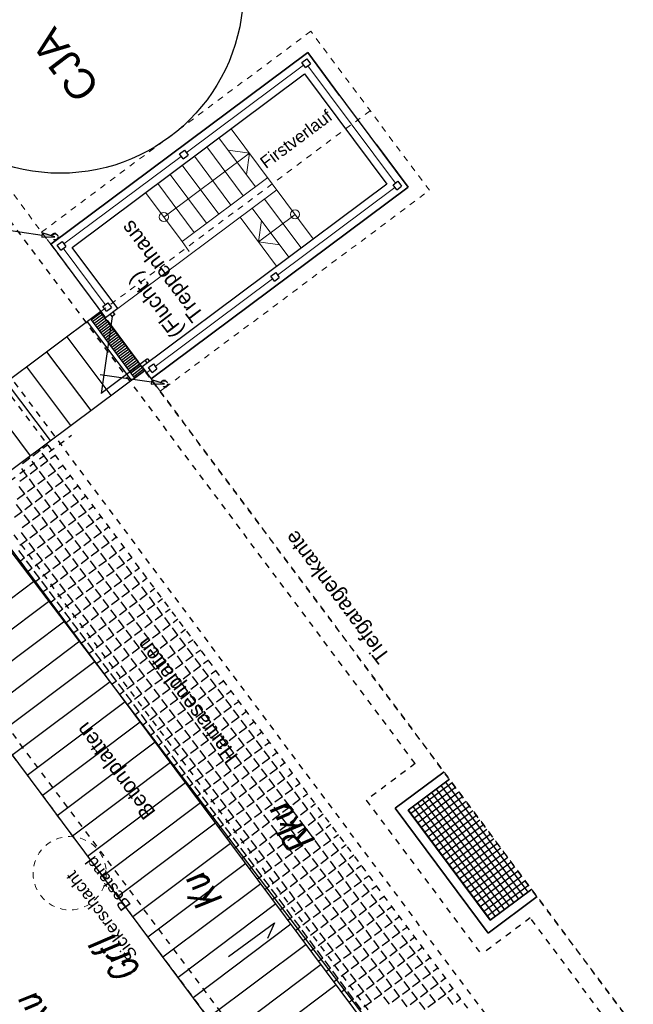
# Model space of a CAD drawing. Header units: metres. Extents: x 2 to 485, y 6 to 594.
# Tile 97 of 176: x 274 to 285, y 341 to 357. Entities that reach past the tile are written whole.
import ezdxf
from ezdxf.enums import TextEntityAlignment as Align

# ---------------------------------------------------------------- set-up
doc = ezdxf.new("R2010")
doc.units = ezdxf.units.M
doc.header["$LTSCALE"] = 0.0125
for name, pattern in [('237-14_Züricher Str._GL_3_RW_2014-11-28_bea$0$STRICHLINIE2', [9.525, 6.35, -3.175]), ('237-14_Züricher Str._GL_3_RW_2014-11-28_bea$0$STRICHPUNKT2', [12.7, 6.35, -3.175, 0, -3.175]), ('260241_A_bea$0$PUNKTIERT', [0.2, 0, -0.2]), ('GESTRICHELT', [0.4, 0.2, -0.2]), ('GEWOFAG_Hof 2_141023_Grundriss_bea$0$AUSGEZOGEN', [0]), ('GEWOFAG_Hof 2_141023_Grundriss_bea$0$VERDECKT2_S2', [0.15, 0.1, -0.05])]:
    doc.linetypes.add(name, pattern=pattern)
for name, color, linetype in [('237-14_Züricher Str._GL_3_RW_2014-11-28_bea$0$__Steiger', 251, 'Continuous'), ('237-14_Züricher Str._GL_3_RW_2014-11-28_bea$0$_GRU_Drainage', 54, '237-14_Züricher Str._GL_3_RW_2014-11-28_bea$0$STRICHPUNKT2'), ('237-14_Züricher Str._GL_3_RW_2014-11-28_bea$0$_GRU_Regenwasser', 150, '237-14_Züricher Str._GL_3_RW_2014-11-28_bea$0$STRICHLINIE2'), ('260241_A_bea$0$B07_FLSTGR', 9, 'Continuous'), ('260241_A_bea$0$B25_EINFASS_GEPKT', 7, '260241_A_bea$0$PUNKTIERT'), ('260241_A_bea$0$B28_VEINFASS_TXT', 5, 'Continuous'), ('f_baum', 3, 'Continuous'), ('f_entwässerung', 170, 'Continuous'), ('f_feuerwehr', 10, 'Continuous'), ('f_schraff', 251, 'Continuous'), ('f_text_100', 7, 'Continuous'), ('f_weg', 2, 'Continuous')]:
    doc.layers.add(name, color=color, linetype=linetype)
doc.layers.add('GEWOFAG_Hof 2_141023_Grundriss_bea$0$STANDARD', color=7, linetype='GEWOFAG_Hof 2_141023_Grundriss_bea$0$AUSGEZOGEN', lineweight=13)
doc.styles.add('237-14_Züricher Str._GL_3_RW_2014-11-28_bea$0$STANDARD', font='isocp.shx')
doc.styles.add('260241_A_bea$0$ROMANS', font='ROMANS')
doc.styles.add('GEWOFAG_Hof 2_141023_Grundriss_bea$0$ARIAL', font='arial.ttf')

# ---------------------------------------------------------------- blocks, each defined once
blk = doc.blocks.new('237-14_Züricher Str._GL_3_RW_2014-11-28_bea$0$2ENDPNO1')
for p, q in [((15, 15), (11.5, 12.5)), ((12.5, 11.5), (15, 15)), ((11.5, 12.5), (12.5, 11.5))]:
    blk.add_line(p, q)
at = {"color": 0}
blk.add_line((0, 0), (12, 12), dxfattribs=at)
blk.add_solid([(11.5, 12.5), (12.5, 11.5), (15, 15)], dxfattribs=at)
at = {"style": '237-14_Züricher Str._GL_3_RW_2014-11-28_bea$0$STANDARD', "width": 0.496216, "flags": 9}
blk.add_attdef('BEZEICHNUNG', text='', height=0.1, rotation=45, dxfattribs=at).set_placement((11.5, 11), (12.21, 11.71), align=Align.FIT)
blk = doc.blocks.new('237-14_Züricher Str._GL_3_RW_2014-11-28_bea$0$AW Steiger')
for radius in [0.6, 0.5]:
    blk.add_circle((0, 0), radius)

msp = doc.modelspace()

# ---------------------------------------------------------------- linework, layer by layer
at = {"layer": '237-14_Züricher Str._GL_3_RW_2014-11-28_bea$0$_GRU_Drainage'}
for p, q in [((280.931, 344.773), (269.735, 359.779)), ((280.931, 344.773), (280.129, 344.175)), ((280.129, 344.175), (282.013, 341.65)), ((282.814, 342.248), (282.013, 341.65)), ((285.527, 338.614), (282.814, 342.248))]:
    msp.add_line(p, q, dxfattribs=at)
at = {"layer": '237-14_Züricher Str._GL_3_RW_2014-11-28_bea$0$_GRU_Regenwasser', "ltscale": 0.05}
msp.add_line((273.655, 348.924), (275.298, 350.15), dxfattribs=at)
at = {"layer": '260241_A_bea$0$B07_FLSTGR', "color": 30, "linetype": 'Continuous'}
msp.add_line((322.482, 284.91), (252.442, 377), dxfattribs=at)
at = {"layer": '260241_A_bea$0$B25_EINFASS_GEPKT', "color": 7, "linetype": '260241_A_bea$0$PUNKTIERT', "ltscale": 0.5}
for p, q in [((284.35, 337.63), (273.771, 351.82)), ((283.148, 336.733), (272.569, 350.923)), ((274.212, 345.424), (278.686, 339.442))]:
    msp.add_line(p, q, dxfattribs=at)
at = {"layer": 'f_baum', "ltscale": 0.5}
msp.add_circle((275.116, 357.439), 3, dxfattribs=at)
at = {"layer": 'f_entwässerung', "color": 170}
for p, q in [((275.781, 352.161), (275.621, 352.041)), ((276.5, 351.212), (275.781, 352.161)), ((275.621, 352.041), (276.332, 351.087)), ((276.332, 351.087), (276.5, 351.212))]:
    msp.add_line(p, q, dxfattribs=at)
at = {"layer": 'f_entwässerung', "color": 170, "linetype": 'Continuous'}
for p, q in [((275.785, 352.156), (275.624, 352.036)), ((275.807, 352.126), (275.647, 352.006)), ((275.83, 352.096), (275.669, 351.976)), ((275.853, 352.066), (275.692, 351.946)), ((275.875, 352.036), (275.714, 351.916)), ((275.898, 352.007), (275.737, 351.886)), ((275.921, 351.977), (275.759, 351.856)), ((275.943, 351.947), (275.781, 351.826)), ((275.966, 351.917), (275.804, 351.796)), ((275.989, 351.887), (275.826, 351.765)), ((276.011, 351.857), (275.849, 351.735)), ((276.034, 351.827), (275.871, 351.705)), ((276.057, 351.797), (275.894, 351.675)), ((276.079, 351.768), (275.916, 351.645)), ((276.102, 351.738), (275.938, 351.615)), ((276.125, 351.708), (275.961, 351.585)), ((276.147, 351.678), (275.983, 351.555)), ((276.17, 351.648), (276.006, 351.525)), ((276.193, 351.618), (276.028, 351.495)), ((276.215, 351.588), (276.051, 351.465)), ((276.238, 351.558), (276.073, 351.435)), ((276.26, 351.529), (276.095, 351.405)), ((276.283, 351.499), (276.118, 351.375)), ((276.306, 351.469), (276.14, 351.345)), ((276.328, 351.439), (276.163, 351.315)), ((276.351, 351.409), (276.185, 351.285)), ((276.374, 351.379), (276.208, 351.255)), ((276.396, 351.349), (276.23, 351.224)), ((276.419, 351.319), (276.252, 351.194)), ((276.442, 351.29), (276.275, 351.164)), ((276.464, 351.26), (276.297, 351.134)), ((276.487, 351.23), (276.32, 351.104))]:
    msp.add_line(p, q, dxfattribs=at)
at = {"layer": 'f_feuerwehr', "linetype": 'GESTRICHELT'}
for p, q in [((315.896, 289.209), (266.222, 355.785)), ((310.307, 305.897), (276.429, 351.301)), ((309.421, 303.739), (274.109, 351.067))]:
    msp.add_line(p, q, dxfattribs=at)
at = {"layer": 'f_schraff', "linetype": 'Continuous'}
for p, q in [((276.282, 351.049), (275.561, 352.009)), ((275.951, 350.802), (275.23, 351.762)), ((275.62, 350.555), (274.899, 351.515)), ((275.289, 350.309), (274.568, 351.268)), ((274.958, 350.062), (274.238, 351.021)), ((274.628, 349.815), (273.907, 350.774)), ((274.911, 349.992), (274.833, 349.934)), ((274.787, 349.899), (274.665, 349.808)), ((274.787, 349.899), (274.771, 349.922)), ((274.913, 349.732), (274.822, 349.854)), ((275.036, 349.824), (274.958, 349.766)), ((274.619, 349.774), (274.497, 349.683)), ((274.619, 349.774), (274.603, 349.796)), ((274.745, 349.606), (274.654, 349.728)), ((274.913, 349.732), (274.791, 349.64)), ((275.038, 349.564), (274.947, 349.686)), ((274.577, 349.481), (274.486, 349.603)), ((274.745, 349.606), (274.623, 349.515)), ((274.87, 349.438), (274.779, 349.56)), ((275.038, 349.564), (274.916, 349.472)), ((275.163, 349.396), (275.072, 349.518)), ((275.162, 349.656), (275.084, 349.598)), ((274.577, 349.481), (274.455, 349.39)), ((274.702, 349.313), (274.611, 349.435)), ((274.87, 349.438), (274.748, 349.347)), ((274.995, 349.27), (274.904, 349.392)), ((275.163, 349.396), (275.041, 349.304)), ((275.289, 349.228), (275.197, 349.35)), ((275.287, 349.488), (275.209, 349.43)), ((274.534, 349.188), (274.412, 349.096)), ((274.534, 349.188), (274.443, 349.31)), ((274.702, 349.313), (274.58, 349.222)), ((274.827, 349.145), (274.736, 349.267)), ((274.995, 349.27), (274.873, 349.179)), ((275.121, 349.102), (275.03, 349.225)), ((275.289, 349.228), (275.166, 349.137)), ((275.414, 349.06), (275.323, 349.182)), ((275.412, 349.32), (275.334, 349.262)), ((274.491, 348.894), (274.4, 349.017)), ((274.659, 349.02), (274.537, 348.929)), ((274.659, 349.02), (274.568, 349.142)), ((274.827, 349.145), (274.705, 349.054)), ((274.953, 348.977), (274.862, 349.099)), ((275.121, 349.102), (274.998, 349.011)), ((275.246, 348.934), (275.155, 349.057)), ((275.414, 349.06), (275.292, 348.969)), ((275.538, 349.152), (275.46, 349.094)), ((274.491, 348.894), (274.369, 348.803)), ((274.785, 348.852), (274.694, 348.974)), ((274.953, 348.977), (274.831, 348.886)), ((275.078, 348.809), (274.987, 348.931)), ((275.246, 348.934), (275.124, 348.843)), ((275.371, 348.766), (275.28, 348.889)), ((275.539, 348.892), (275.417, 348.801)), ((275.539, 348.892), (275.448, 349.014)), ((275.663, 348.984), (275.585, 348.926)), ((274.617, 348.726), (274.495, 348.635)), ((274.617, 348.726), (274.526, 348.849)), ((274.785, 348.852), (274.663, 348.761)), ((274.91, 348.684), (274.819, 348.806)), ((275.078, 348.809), (274.956, 348.718)), ((275.203, 348.641), (275.112, 348.763)), ((275.371, 348.766), (275.249, 348.675)), ((275.497, 348.598), (275.405, 348.721)), ((275.665, 348.724), (275.542, 348.633)), ((275.665, 348.724), (275.573, 348.846)), ((275.788, 348.816), (275.71, 348.758)), ((274.574, 348.433), (274.483, 348.555)), ((274.742, 348.558), (274.62, 348.467)), ((274.742, 348.558), (274.651, 348.681)), ((274.91, 348.684), (274.788, 348.593)), ((275.035, 348.516), (274.944, 348.638)), ((275.203, 348.641), (275.081, 348.55)), ((275.329, 348.473), (275.237, 348.595)), ((275.497, 348.598), (275.374, 348.507)), ((275.622, 348.431), (275.531, 348.553)), ((275.79, 348.556), (275.668, 348.465)), ((275.79, 348.556), (275.699, 348.678)), ((275.913, 348.648), (275.836, 348.59)), ((274.574, 348.433), (274.452, 348.342)), ((274.699, 348.265), (274.608, 348.387)), ((274.867, 348.391), (274.745, 348.299)), ((274.867, 348.391), (274.776, 348.513)), ((275.035, 348.516), (274.913, 348.425)), ((275.161, 348.348), (275.07, 348.47)), ((275.329, 348.473), (275.206, 348.382)), ((275.454, 348.305), (275.363, 348.427)), ((275.622, 348.431), (275.5, 348.339)), ((275.747, 348.263), (275.656, 348.385)), ((275.915, 348.388), (275.793, 348.297)), ((275.915, 348.388), (275.824, 348.51)), ((276.039, 348.48), (275.961, 348.422)), ((274.532, 348.14), (274.44, 348.262)), ((274.699, 348.265), (274.577, 348.174)), ((274.825, 348.097), (274.734, 348.219)), ((274.993, 348.223), (274.871, 348.131)), ((274.993, 348.223), (274.902, 348.345)), ((275.161, 348.348), (275.039, 348.257)), ((275.286, 348.18), (275.195, 348.302)), ((275.454, 348.305), (275.332, 348.214)), ((275.579, 348.137), (275.488, 348.259)), ((275.747, 348.263), (275.625, 348.171)), ((275.873, 348.095), (275.781, 348.217)), ((276.04, 348.22), (275.918, 348.129)), ((276.04, 348.22), (275.949, 348.342)), ((276.164, 348.312), (276.086, 348.254)), ((274.532, 348.14), (274.464, 348.089)), ((274.657, 347.972), (274.566, 348.094)), ((274.825, 348.097), (274.703, 348.006)), ((274.95, 347.929), (274.859, 348.051)), ((275.118, 348.055), (274.996, 347.963)), ((275.118, 348.055), (275.027, 348.177)), ((275.286, 348.18), (275.164, 348.089)), ((275.411, 348.012), (275.32, 348.134)), ((275.579, 348.137), (275.457, 348.046)), ((275.705, 347.969), (275.613, 348.091)), ((275.873, 348.095), (275.75, 348.004)), ((275.998, 347.927), (275.907, 348.049)), ((276.166, 348.052), (276.044, 347.961)), ((276.166, 348.052), (276.075, 348.174)), ((276.289, 348.144), (276.212, 348.086)), ((274.657, 347.972), (274.589, 347.921)), ((274.782, 347.804), (274.691, 347.926)), ((274.95, 347.929), (274.828, 347.838)), ((275.243, 347.887), (275.121, 347.796)), ((275.243, 347.887), (275.152, 348.009)), ((275.411, 348.012), (275.289, 347.921)), ((275.537, 347.844), (275.445, 347.966)), ((275.705, 347.969), (275.582, 347.878)), ((275.83, 347.801), (275.739, 347.924)), ((275.998, 347.927), (275.876, 347.836)), ((276.291, 347.884), (276.2, 348.006)), ((276.415, 347.976), (276.337, 347.918)), ((274.699, 347.768), (270.568, 344.666)), ((274.782, 347.804), (274.714, 347.753)), ((274.907, 347.636), (274.816, 347.758)), ((275.075, 347.761), (274.953, 347.67)), ((275.075, 347.761), (274.984, 347.883)), ((275.369, 347.719), (275.278, 347.841)), ((275.537, 347.844), (275.414, 347.753)), ((275.662, 347.676), (275.571, 347.798)), ((275.83, 347.801), (275.708, 347.71)), ((275.955, 347.633), (275.864, 347.756)), ((276.123, 347.759), (276.001, 347.668)), ((276.123, 347.759), (276.032, 347.881)), ((276.291, 347.884), (276.169, 347.793)), ((276.416, 347.716), (276.325, 347.838)), ((276.54, 347.808), (276.462, 347.75)), ((274.907, 347.636), (274.839, 347.585)), ((275.033, 347.468), (274.942, 347.59)), ((275.201, 347.593), (275.079, 347.502)), ((275.201, 347.593), (275.11, 347.716)), ((275.369, 347.719), (275.247, 347.628)), ((275.494, 347.551), (275.403, 347.673)), ((275.662, 347.676), (275.54, 347.585)), ((275.787, 347.508), (275.696, 347.63)), ((275.955, 347.633), (275.833, 347.542)), ((276.081, 347.465), (275.989, 347.588)), ((276.248, 347.591), (276.126, 347.5)), ((276.248, 347.591), (276.157, 347.713)), ((276.416, 347.716), (276.294, 347.625)), ((276.542, 347.548), (276.451, 347.67)), ((276.665, 347.64), (276.588, 347.582)), ((274.945, 347.438), (270.814, 344.335)), ((275.033, 347.468), (274.965, 347.417)), ((275.158, 347.3), (275.067, 347.422)), ((275.326, 347.425), (275.204, 347.334)), ((275.326, 347.425), (275.235, 347.548)), ((275.494, 347.551), (275.372, 347.46)), ((275.619, 347.383), (275.528, 347.505)), ((275.787, 347.508), (275.665, 347.417)), ((275.913, 347.34), (275.821, 347.462)), ((276.081, 347.465), (275.958, 347.374)), ((276.206, 347.298), (276.115, 347.42)), ((276.374, 347.423), (276.252, 347.332)), ((276.374, 347.423), (276.283, 347.545)), ((276.542, 347.548), (276.42, 347.457)), ((276.667, 347.38), (276.576, 347.502)), ((276.791, 347.472), (276.713, 347.414)), ((275.158, 347.3), (275.09, 347.249)), ((275.283, 347.132), (275.192, 347.254)), ((275.451, 347.257), (275.329, 347.166)), ((275.451, 347.257), (275.36, 347.38)), ((275.619, 347.383), (275.497, 347.292)), ((275.745, 347.215), (275.653, 347.337)), ((275.913, 347.34), (275.79, 347.249)), ((276.038, 347.172), (275.947, 347.294)), ((276.206, 347.298), (276.084, 347.206)), ((276.331, 347.13), (276.24, 347.252)), ((276.499, 347.255), (276.377, 347.164)), ((276.499, 347.255), (276.408, 347.377)), ((276.667, 347.38), (276.545, 347.289)), ((276.792, 347.212), (276.701, 347.334)), ((276.916, 347.304), (276.838, 347.246)), ((275.192, 347.107), (273.584, 345.899)), ((275.283, 347.132), (275.215, 347.081)), ((275.409, 346.964), (275.318, 347.086)), ((275.577, 347.09), (275.455, 346.998)), ((275.577, 347.09), (275.486, 347.212)), ((275.745, 347.215), (275.622, 347.124)), ((275.87, 347.047), (275.779, 347.169)), ((276.038, 347.172), (275.916, 347.081)), ((276.163, 347.004), (276.072, 347.126)), ((276.331, 347.13), (276.209, 347.038)), ((276.456, 346.962), (276.365, 347.084)), ((276.624, 347.087), (276.502, 346.996)), ((276.624, 347.087), (276.533, 347.209)), ((276.792, 347.212), (276.67, 347.121)), ((276.918, 347.044), (276.827, 347.166)), ((277.041, 347.137), (276.963, 347.078)), ((275.409, 346.964), (275.341, 346.913)), ((275.702, 346.922), (275.58, 346.83)), ((275.702, 346.922), (275.611, 347.044)), ((275.87, 347.047), (275.748, 346.956)), ((275.995, 346.879), (275.904, 347.001)), ((276.163, 347.004), (276.041, 346.913)), ((276.288, 346.836), (276.197, 346.958)), ((276.456, 346.962), (276.334, 346.87)), ((276.75, 346.919), (276.628, 346.828)), ((276.75, 346.919), (276.659, 347.041)), ((276.918, 347.044), (276.796, 346.953)), ((277.043, 346.876), (276.952, 346.998)), ((277.167, 346.969), (277.089, 346.911)), ((275.439, 346.776), (273.831, 345.568)), ((275.534, 346.796), (275.443, 346.918)), ((275.534, 346.796), (275.466, 346.745)), ((275.827, 346.754), (275.736, 346.876)), ((275.995, 346.879), (275.873, 346.788)), ((276.121, 346.711), (276.029, 346.833)), ((276.288, 346.836), (276.166, 346.745)), ((276.414, 346.668), (276.323, 346.791)), ((276.582, 346.794), (276.46, 346.703)), ((276.582, 346.794), (276.491, 346.916)), ((276.875, 346.751), (276.784, 346.873)), ((277.043, 346.876), (276.921, 346.785)), ((277.168, 346.708), (277.077, 346.831)), ((277.292, 346.801), (277.214, 346.743)), ((275.659, 346.628), (275.568, 346.75)), ((275.659, 346.628), (275.591, 346.578)), ((275.827, 346.754), (275.705, 346.662)), ((275.953, 346.586), (275.861, 346.708)), ((276.121, 346.711), (275.998, 346.62)), ((276.246, 346.543), (276.155, 346.665)), ((276.414, 346.668), (276.292, 346.577)), ((276.539, 346.5), (276.448, 346.623)), ((276.707, 346.626), (276.585, 346.535)), ((276.707, 346.626), (276.616, 346.748)), ((276.875, 346.751), (276.753, 346.66)), ((277, 346.583), (276.909, 346.705)), ((277.168, 346.708), (277.046, 346.617)), ((277.294, 346.54), (277.202, 346.663)), ((277.417, 346.633), (277.339, 346.575)), ((275.686, 346.445), (274.079, 345.238)), ((275.785, 346.46), (275.694, 346.583)), ((275.785, 346.46), (275.717, 346.41)), ((275.953, 346.586), (275.83, 346.495)), ((276.078, 346.418), (275.987, 346.54)), ((276.246, 346.543), (276.124, 346.452)), ((276.371, 346.375), (276.28, 346.497)), ((276.539, 346.5), (276.417, 346.409)), ((276.664, 346.332), (276.573, 346.455)), ((276.832, 346.458), (276.71, 346.367)), ((276.832, 346.458), (276.741, 346.58)), ((277, 346.583), (276.878, 346.492)), ((277.126, 346.415), (277.035, 346.537)), ((277.294, 346.54), (277.171, 346.449)), ((277.419, 346.372), (277.328, 346.495)), ((277.543, 346.465), (277.465, 346.407)), ((275.91, 346.292), (275.819, 346.415)), ((275.91, 346.292), (275.842, 346.242)), ((276.078, 346.418), (275.956, 346.327)), ((276.203, 346.25), (276.112, 346.372)), ((276.371, 346.375), (276.249, 346.284)), ((276.496, 346.207), (276.405, 346.329)), ((276.664, 346.332), (276.542, 346.241)), ((276.79, 346.164), (276.699, 346.287)), ((276.958, 346.29), (276.836, 346.199)), ((276.958, 346.29), (276.867, 346.412)), ((277.126, 346.415), (277.004, 346.324)), ((277.251, 346.247), (277.16, 346.369)), ((277.419, 346.372), (277.297, 346.281)), ((277.544, 346.205), (277.453, 346.327)), ((277.668, 346.297), (277.59, 346.239)), ((275.933, 346.114), (274.326, 344.907)), ((276.035, 346.124), (275.944, 346.247)), ((276.035, 346.124), (275.967, 346.074)), ((276.203, 346.25), (276.081, 346.159)), ((276.329, 346.082), (276.237, 346.204)), ((276.496, 346.207), (276.374, 346.116)), ((276.622, 346.039), (276.531, 346.161)), ((276.79, 346.164), (276.668, 346.073)), ((276.915, 345.997), (276.824, 346.119)), ((277.083, 346.122), (276.961, 346.031)), ((277.083, 346.122), (276.992, 346.244)), ((277.251, 346.247), (277.129, 346.156)), ((277.376, 346.079), (277.285, 346.201)), ((277.544, 346.205), (277.422, 346.113)), ((277.67, 346.037), (277.578, 346.159)), ((277.793, 346.129), (277.715, 346.071)), ((276.161, 345.957), (276.069, 346.079)), ((276.161, 345.957), (276.092, 345.906)), ((276.329, 346.082), (276.206, 345.991)), ((276.454, 345.914), (276.363, 346.036)), ((276.622, 346.039), (276.5, 345.948)), ((276.747, 345.871), (276.656, 345.993)), ((276.915, 345.997), (276.793, 345.905)), ((277.208, 345.954), (277.086, 345.863)), ((277.208, 345.954), (277.117, 346.076)), ((277.376, 346.079), (277.254, 345.988)), ((277.502, 345.911), (277.41, 346.033)), ((277.67, 346.037), (277.547, 345.945)), ((277.795, 345.869), (277.704, 345.991)), ((277.918, 345.961), (277.841, 345.903)), ((276.286, 345.789), (276.195, 345.911)), ((276.454, 345.914), (276.332, 345.823)), ((276.579, 345.746), (276.488, 345.868)), ((276.747, 345.871), (276.625, 345.78)), ((276.872, 345.703), (276.781, 345.825)), ((277.04, 345.829), (276.918, 345.737)), ((277.04, 345.829), (276.949, 345.951)), ((277.334, 345.786), (277.243, 345.908)), ((277.502, 345.911), (277.379, 345.82)), ((277.627, 345.743), (277.536, 345.865)), ((277.795, 345.869), (277.673, 345.777)), ((277.92, 345.701), (277.829, 345.823)), ((278.044, 345.793), (277.966, 345.735)), ((276.18, 345.784), (274.573, 344.577)), ((276.286, 345.789), (276.218, 345.738)), ((276.411, 345.621), (276.32, 345.743)), ((276.579, 345.746), (276.457, 345.655)), ((276.704, 345.578), (276.613, 345.7)), ((276.872, 345.703), (276.75, 345.612)), ((276.998, 345.535), (276.907, 345.657)), ((277.166, 345.661), (277.044, 345.57)), ((277.166, 345.661), (277.075, 345.783)), ((277.334, 345.786), (277.211, 345.695)), ((277.459, 345.618), (277.368, 345.74)), ((277.627, 345.743), (277.505, 345.652)), ((277.752, 345.575), (277.661, 345.698)), ((277.92, 345.701), (277.798, 345.61)), ((278.045, 345.533), (277.954, 345.655)), ((276.411, 345.621), (276.343, 345.57)), ((276.537, 345.453), (276.445, 345.575)), ((276.704, 345.578), (276.582, 345.487)), ((276.83, 345.41), (276.739, 345.532)), ((276.998, 345.535), (276.876, 345.444)), ((277.123, 345.367), (277.032, 345.49)), ((277.291, 345.493), (277.169, 345.402)), ((277.291, 345.493), (277.2, 345.615)), ((277.459, 345.618), (277.337, 345.527)), ((277.584, 345.45), (277.493, 345.572)), ((277.752, 345.575), (277.63, 345.484)), ((277.878, 345.407), (277.786, 345.53)), ((278.045, 345.533), (277.923, 345.442)), ((278.171, 345.365), (278.08, 345.487)), ((278.169, 345.625), (278.091, 345.567)), ((276.426, 345.453), (274.82, 344.246)), ((276.537, 345.453), (276.468, 345.402)), ((276.662, 345.285), (276.571, 345.407)), ((276.83, 345.41), (276.708, 345.319)), ((276.955, 345.242), (276.864, 345.364)), ((277.123, 345.367), (277.001, 345.276)), ((277.248, 345.199), (277.157, 345.322)), ((277.416, 345.325), (277.294, 345.234)), ((277.416, 345.325), (277.325, 345.447)), ((277.584, 345.45), (277.462, 345.359)), ((277.71, 345.282), (277.618, 345.404)), ((277.878, 345.407), (277.755, 345.316)), ((278.003, 345.239), (277.912, 345.362)), ((278.171, 345.365), (278.049, 345.274)), ((278.296, 345.197), (278.205, 345.319)), ((278.294, 345.457), (278.217, 345.399)), ((276.662, 345.285), (276.594, 345.234)), ((276.787, 345.117), (276.696, 345.239)), ((276.955, 345.242), (276.833, 345.151)), ((277.08, 345.074), (276.989, 345.196)), ((277.248, 345.199), (277.126, 345.108)), ((277.374, 345.031), (277.283, 345.154)), ((277.542, 345.157), (277.419, 345.066)), ((277.542, 345.157), (277.45, 345.279)), ((277.71, 345.282), (277.587, 345.191)), ((277.835, 345.114), (277.744, 345.236)), ((278.003, 345.239), (277.881, 345.148)), ((278.128, 345.072), (278.037, 345.194)), ((278.296, 345.197), (278.174, 345.106)), ((278.421, 345.029), (278.33, 345.151)), ((278.42, 345.289), (278.342, 345.231)), ((276.673, 345.122), (275.068, 343.916)), ((276.787, 345.117), (276.719, 345.066)), ((276.912, 344.949), (276.821, 345.071)), ((277.08, 345.074), (276.958, 344.983)), ((277.206, 344.906), (277.115, 345.028)), ((277.374, 345.031), (277.252, 344.94)), ((277.499, 344.864), (277.408, 344.986)), ((277.667, 344.989), (277.545, 344.898)), ((277.667, 344.989), (277.576, 345.111)), ((277.835, 345.114), (277.713, 345.023)), ((277.96, 344.946), (277.869, 345.068)), ((278.128, 345.072), (278.006, 344.98)), ((278.253, 344.904), (278.162, 345.026)), ((278.421, 345.029), (278.299, 344.938)), ((278.545, 345.121), (278.467, 345.063)), ((276.912, 344.949), (276.844, 344.898)), ((277.038, 344.781), (276.947, 344.903)), ((277.206, 344.906), (277.084, 344.815)), ((277.331, 344.738), (277.24, 344.86)), ((277.499, 344.864), (277.377, 344.772)), ((277.792, 344.821), (277.701, 344.943)), ((277.96, 344.946), (277.838, 344.855)), ((278.086, 344.778), (277.994, 344.9)), ((278.253, 344.904), (278.131, 344.812)), ((278.379, 344.736), (278.288, 344.858)), ((278.547, 344.861), (278.425, 344.77)), ((278.547, 344.861), (278.456, 344.983)), ((278.67, 344.953), (278.593, 344.895)), ((276.92, 344.791), (275.315, 343.585)), ((277.038, 344.781), (276.97, 344.73)), ((277.163, 344.613), (277.072, 344.735)), ((277.331, 344.738), (277.209, 344.647)), ((277.456, 344.57), (277.365, 344.692)), ((277.624, 344.696), (277.502, 344.604)), ((277.624, 344.696), (277.533, 344.818)), ((277.792, 344.821), (277.67, 344.73)), ((277.918, 344.653), (277.826, 344.775)), ((278.086, 344.778), (277.963, 344.687)), ((278.211, 344.61), (278.12, 344.732)), ((278.379, 344.736), (278.257, 344.644)), ((278.504, 344.568), (278.413, 344.69)), ((278.672, 344.693), (278.55, 344.602)), ((278.672, 344.693), (278.581, 344.815)), ((278.796, 344.785), (278.718, 344.727)), ((277.163, 344.613), (277.095, 344.562)), ((277.288, 344.445), (277.197, 344.567)), ((277.456, 344.57), (277.334, 344.479)), ((277.582, 344.402), (277.491, 344.524)), ((277.75, 344.528), (277.627, 344.436)), ((277.75, 344.528), (277.658, 344.65)), ((277.918, 344.653), (277.795, 344.562)), ((278.043, 344.485), (277.952, 344.607)), ((278.211, 344.61), (278.089, 344.519)), ((278.336, 344.442), (278.245, 344.564)), ((278.504, 344.568), (278.382, 344.477)), ((278.629, 344.4), (278.538, 344.522)), ((278.797, 344.525), (278.675, 344.434)), ((278.797, 344.525), (278.706, 344.647)), ((278.921, 344.617), (278.843, 344.559)), ((277.167, 344.46), (275.562, 343.255)), ((277.288, 344.445), (277.22, 344.394)), ((277.414, 344.277), (277.323, 344.399)), ((277.582, 344.402), (277.46, 344.311)), ((277.707, 344.234), (277.616, 344.357)), ((277.875, 344.36), (277.753, 344.269)), ((277.875, 344.36), (277.784, 344.482)), ((278.043, 344.485), (277.921, 344.394)), ((278.168, 344.317), (278.077, 344.439)), ((278.336, 344.442), (278.214, 344.351)), ((278.461, 344.274), (278.37, 344.397)), ((278.629, 344.4), (278.507, 344.309)), ((278.755, 344.232), (278.664, 344.354)), ((278.923, 344.357), (278.801, 344.266)), ((278.923, 344.357), (278.832, 344.479)), ((279.046, 344.449), (278.968, 344.391)), ((277.414, 344.277), (277.345, 344.226)), ((277.539, 344.109), (277.448, 344.231)), ((277.707, 344.234), (277.585, 344.143)), ((277.832, 344.066), (277.741, 344.189)), ((278, 344.192), (277.878, 344.101)), ((278, 344.192), (277.909, 344.314)), ((278.168, 344.317), (278.046, 344.226)), ((278.294, 344.149), (278.202, 344.271)), ((278.461, 344.274), (278.339, 344.183)), ((278.587, 344.106), (278.496, 344.229)), ((278.755, 344.232), (278.633, 344.141)), ((278.88, 344.064), (278.789, 344.186)), ((279.048, 344.189), (278.926, 344.098)), ((279.048, 344.189), (278.957, 344.311)), ((279.172, 344.281), (279.094, 344.223)), ((277.414, 344.129), (275.809, 342.924)), ((277.539, 344.109), (277.471, 344.058)), ((277.664, 343.941), (277.573, 344.063)), ((277.832, 344.066), (277.71, 343.975)), ((277.958, 343.898), (277.866, 344.021)), ((278.126, 344.024), (278.003, 343.933)), ((278.126, 344.024), (278.034, 344.146)), ((278.294, 344.149), (278.171, 344.058)), ((278.419, 343.981), (278.328, 344.103)), ((278.587, 344.106), (278.465, 344.015)), ((278.712, 343.938), (278.621, 344.061)), ((278.88, 344.064), (278.758, 343.973)), ((279.005, 343.896), (278.914, 344.018)), ((279.173, 344.021), (279.051, 343.93)), ((279.173, 344.021), (279.082, 344.143)), ((279.297, 344.113), (279.219, 344.055)), ((277.664, 343.941), (277.596, 343.89)), ((277.79, 343.773), (277.699, 343.895)), ((277.958, 343.898), (277.835, 343.807)), ((278.251, 343.856), (278.16, 343.978)), ((278.419, 343.981), (278.297, 343.89)), ((278.544, 343.813), (278.453, 343.935)), ((278.712, 343.938), (278.59, 343.847)), ((278.837, 343.771), (278.746, 343.893)), ((279.005, 343.896), (278.883, 343.805)), ((279.299, 343.853), (279.207, 343.975)), ((279.422, 343.945), (279.344, 343.887)), ((277.661, 343.799), (276.056, 342.594)), ((277.79, 343.773), (277.721, 343.722)), ((277.915, 343.605), (277.824, 343.727)), ((278.083, 343.731), (277.961, 343.639)), ((278.083, 343.731), (277.992, 343.853)), ((278.251, 343.856), (278.129, 343.765)), ((278.376, 343.688), (278.285, 343.81)), ((278.544, 343.813), (278.422, 343.722)), ((278.669, 343.645), (278.578, 343.767)), ((278.837, 343.771), (278.715, 343.679)), ((278.963, 343.603), (278.872, 343.725)), ((279.131, 343.728), (279.009, 343.637)), ((279.131, 343.728), (279.04, 343.85)), ((279.299, 343.853), (279.176, 343.762)), ((279.424, 343.685), (279.333, 343.807)), ((279.548, 343.778), (279.47, 343.719)), ((277.915, 343.605), (277.847, 343.554)), ((278.04, 343.437), (277.949, 343.559)), ((278.208, 343.563), (278.086, 343.471)), ((278.208, 343.563), (278.117, 343.685)), ((278.376, 343.688), (278.254, 343.597)), ((278.501, 343.52), (278.41, 343.642)), ((278.669, 343.645), (278.547, 343.554)), ((278.795, 343.477), (278.704, 343.599)), ((278.963, 343.603), (278.841, 343.511)), ((279.088, 343.435), (278.997, 343.557)), ((279.256, 343.56), (279.134, 343.469)), ((279.256, 343.56), (279.165, 343.682)), ((279.424, 343.685), (279.302, 343.594)), ((279.549, 343.517), (279.458, 343.639)), ((279.673, 343.61), (279.595, 343.551)), ((277.907, 343.468), (276.304, 342.263)), ((278.04, 343.437), (277.972, 343.386)), ((278.166, 343.269), (278.074, 343.391)), ((278.334, 343.395), (278.211, 343.303)), ((278.334, 343.395), (278.242, 343.517)), ((278.501, 343.52), (278.379, 343.429)), ((278.627, 343.352), (278.536, 343.474)), ((278.795, 343.477), (278.673, 343.386)), ((278.92, 343.309), (278.829, 343.431)), ((279.088, 343.435), (278.966, 343.343)), ((279.213, 343.267), (279.122, 343.389)), ((279.381, 343.392), (279.259, 343.301)), ((279.381, 343.392), (279.29, 343.514)), ((279.549, 343.517), (279.427, 343.426)), ((279.675, 343.349), (279.583, 343.472)), ((279.798, 343.442), (279.72, 343.384)), ((278.166, 343.269), (278.097, 343.218)), ((278.291, 343.101), (278.2, 343.223)), ((278.459, 343.227), (278.337, 343.136)), ((278.459, 343.227), (278.368, 343.349)), ((278.627, 343.352), (278.505, 343.261)), ((278.752, 343.184), (278.661, 343.306)), ((278.92, 343.309), (278.798, 343.218)), ((279.045, 343.141), (278.954, 343.264)), ((279.213, 343.267), (279.091, 343.176)), ((279.339, 343.099), (279.248, 343.221)), ((279.507, 343.224), (279.384, 343.133)), ((279.507, 343.224), (279.415, 343.346)), ((279.675, 343.349), (279.552, 343.258)), ((279.8, 343.181), (279.709, 343.304)), ((279.924, 343.274), (279.846, 343.216)), ((278.154, 343.137), (276.551, 341.933)), ((278.291, 343.101), (278.223, 343.05)), ((278.416, 342.933), (278.325, 343.056)), ((278.584, 343.059), (278.462, 342.968)), ((278.584, 343.059), (278.493, 343.181)), ((278.752, 343.184), (278.63, 343.093)), ((278.877, 343.016), (278.786, 343.138)), ((279.045, 343.141), (278.923, 343.05)), ((279.171, 342.973), (279.08, 343.096)), ((279.339, 343.099), (279.217, 343.008)), ((279.464, 342.931), (279.373, 343.053)), ((279.632, 343.056), (279.51, 342.965)), ((279.632, 343.056), (279.541, 343.178)), ((279.8, 343.181), (279.678, 343.09)), ((279.925, 343.013), (279.834, 343.136)), ((280.049, 343.106), (279.971, 343.048)), ((278.416, 342.933), (278.348, 342.882)), ((278.709, 342.891), (278.587, 342.8)), ((278.709, 342.891), (278.618, 343.013)), ((278.877, 343.016), (278.755, 342.925)), ((279.003, 342.848), (278.912, 342.97)), ((279.171, 342.973), (279.049, 342.882)), ((279.296, 342.805), (279.205, 342.928)), ((279.464, 342.931), (279.342, 342.84)), ((279.757, 342.888), (279.666, 343.01)), ((279.925, 343.013), (279.803, 342.922)), ((280.05, 342.846), (279.959, 342.968)), ((280.174, 342.938), (280.096, 342.88)), ((278.401, 342.806), (276.798, 341.602)), ((278.542, 342.765), (278.45, 342.888)), ((278.542, 342.765), (278.473, 342.714)), ((278.835, 342.723), (278.744, 342.845)), ((279.003, 342.848), (278.881, 342.757)), ((279.128, 342.68), (279.037, 342.802)), ((279.296, 342.805), (279.174, 342.714)), ((279.421, 342.638), (279.33, 342.76)), ((279.589, 342.763), (279.467, 342.672)), ((279.589, 342.763), (279.498, 342.885)), ((279.757, 342.888), (279.635, 342.797)), ((279.883, 342.72), (279.791, 342.842)), ((280.05, 342.846), (279.928, 342.754)), ((280.176, 342.678), (280.085, 342.8)), ((280.299, 342.77), (280.222, 342.712)), ((278.667, 342.597), (278.576, 342.72)), ((278.667, 342.597), (278.598, 342.546)), ((278.835, 342.723), (278.713, 342.632)), ((278.96, 342.555), (278.869, 342.677)), ((279.128, 342.68), (279.006, 342.589)), ((279.253, 342.512), (279.162, 342.634)), ((279.421, 342.638), (279.299, 342.546)), ((279.547, 342.47), (279.456, 342.592)), ((279.715, 342.595), (279.592, 342.504)), ((279.715, 342.595), (279.623, 342.717)), ((279.883, 342.72), (279.76, 342.629)), ((280.008, 342.552), (279.917, 342.674)), ((280.176, 342.678), (280.054, 342.586)), ((280.301, 342.51), (280.21, 342.632)), ((280.425, 342.602), (280.347, 342.544)), ((278.648, 342.475), (277.045, 341.272)), ((278.792, 342.43), (278.701, 342.552)), ((278.792, 342.43), (278.724, 342.378)), ((278.96, 342.555), (278.838, 342.464)), ((279.085, 342.387), (278.994, 342.509)), ((279.253, 342.512), (279.131, 342.421)), ((279.379, 342.344), (279.288, 342.466)), ((279.547, 342.47), (279.424, 342.378)), ((279.672, 342.302), (279.581, 342.424)), ((279.84, 342.427), (279.718, 342.336)), ((279.84, 342.427), (279.749, 342.549)), ((280.008, 342.552), (279.886, 342.461)), ((280.133, 342.384), (280.042, 342.506)), ((280.301, 342.51), (280.179, 342.418)), ((280.426, 342.342), (280.335, 342.464)), ((280.55, 342.434), (280.472, 342.376)), ((278.917, 342.262), (278.826, 342.384)), ((278.917, 342.262), (278.849, 342.211)), ((279.085, 342.387), (278.963, 342.296)), ((279.211, 342.219), (279.12, 342.341)), ((279.379, 342.344), (279.257, 342.253)), ((279.504, 342.176), (279.413, 342.298)), ((279.672, 342.302), (279.55, 342.21)), ((279.797, 342.134), (279.706, 342.256)), ((279.965, 342.259), (279.843, 342.168)), ((279.965, 342.259), (279.874, 342.381)), ((280.133, 342.384), (280.011, 342.293)), ((280.258, 342.216), (280.167, 342.338)), ((280.426, 342.342), (280.304, 342.251)), ((280.552, 342.174), (280.461, 342.296)), ((280.675, 342.266), (280.598, 342.208)), ((278.895, 342.145), (277.293, 340.941)), ((279.043, 342.094), (278.952, 342.216)), ((279.043, 342.094), (278.974, 342.043)), ((279.211, 342.219), (279.089, 342.128)), ((279.336, 342.051), (279.245, 342.173)), ((279.504, 342.176), (279.382, 342.085)), ((279.629, 342.008), (279.538, 342.13)), ((279.797, 342.134), (279.675, 342.043)), ((279.923, 341.966), (279.831, 342.088)), ((280.091, 342.091), (279.968, 342)), ((280.091, 342.091), (279.999, 342.213)), ((280.258, 342.216), (280.136, 342.125)), ((280.384, 342.048), (280.293, 342.171)), ((280.552, 342.174), (280.43, 342.083)), ((280.677, 342.006), (280.586, 342.128)), ((280.801, 342.098), (280.723, 342.04)), ((279.168, 341.926), (279.077, 342.048)), ((279.168, 341.926), (279.1, 341.875)), ((279.336, 342.051), (279.214, 341.96)), ((279.461, 341.883), (279.37, 342.005)), ((279.629, 342.008), (279.507, 341.917)), ((279.755, 341.84), (279.663, 341.963)), ((279.923, 341.966), (279.8, 341.875)), ((280.216, 341.923), (280.094, 341.832)), ((280.216, 341.923), (280.125, 342.045)), ((280.384, 342.048), (280.262, 341.957)), ((280.509, 341.88), (280.418, 342.003)), ((280.677, 342.006), (280.555, 341.915)), ((280.802, 341.838), (280.711, 341.96)), ((280.926, 341.93), (280.848, 341.872)), ((279.142, 341.814), (277.54, 340.611)), ((279.293, 341.758), (279.202, 341.88)), ((279.461, 341.883), (279.339, 341.792)), ((279.587, 341.715), (279.496, 341.837)), ((279.755, 341.84), (279.632, 341.749)), ((279.88, 341.672), (279.789, 341.795)), ((280.048, 341.798), (279.926, 341.707)), ((280.048, 341.798), (279.957, 341.92)), ((280.341, 341.755), (280.25, 341.877)), ((280.509, 341.88), (280.387, 341.789)), ((280.634, 341.712), (280.543, 341.835)), ((280.802, 341.838), (280.68, 341.747)), ((280.928, 341.67), (280.837, 341.792)), ((281.051, 341.762), (280.973, 341.704)), ((279.293, 341.758), (279.225, 341.707)), ((279.419, 341.59), (279.328, 341.712)), ((279.587, 341.715), (279.465, 341.624)), ((279.712, 341.547), (279.621, 341.669)), ((279.88, 341.672), (279.758, 341.581)), ((280.005, 341.504), (279.914, 341.627)), ((280.173, 341.63), (280.051, 341.539)), ((280.173, 341.63), (280.082, 341.752)), ((280.341, 341.755), (280.219, 341.664)), ((280.466, 341.587), (280.375, 341.709)), ((280.634, 341.712), (280.512, 341.621)), ((280.76, 341.545), (280.669, 341.667)), ((280.928, 341.67), (280.806, 341.579)), ((281.053, 341.502), (280.962, 341.624)), ((279.388, 341.483), (277.787, 340.28)), ((279.419, 341.59), (279.35, 341.539)), ((279.544, 341.422), (279.453, 341.544)), ((279.712, 341.547), (279.59, 341.456)), ((279.837, 341.379), (279.746, 341.501)), ((280.005, 341.504), (279.883, 341.413)), ((280.131, 341.337), (280.039, 341.459)), ((280.299, 341.462), (280.176, 341.371)), ((280.299, 341.462), (280.207, 341.584)), ((280.466, 341.587), (280.344, 341.496)), ((280.592, 341.419), (280.501, 341.541)), ((280.76, 341.545), (280.638, 341.453)), ((280.885, 341.377), (280.794, 341.499)), ((281.053, 341.502), (280.931, 341.411)), ((281.178, 341.334), (281.087, 341.456)), ((281.177, 341.594), (281.099, 341.536)), ((279.544, 341.422), (279.476, 341.371)), ((279.669, 341.254), (279.578, 341.376)), ((279.837, 341.379), (279.715, 341.288)), ((279.963, 341.211), (279.871, 341.333)), ((280.131, 341.337), (280.008, 341.245)), ((280.256, 341.169), (280.165, 341.291)), ((280.424, 341.294), (280.302, 341.203)), ((280.424, 341.294), (280.333, 341.416)), ((280.592, 341.419), (280.47, 341.328)), ((280.717, 341.251), (280.626, 341.373)), ((280.885, 341.377), (280.763, 341.285)), ((281.01, 341.209), (280.919, 341.331)), ((281.178, 341.334), (281.056, 341.243)), ((281.304, 341.166), (281.212, 341.288)), ((281.302, 341.426), (281.224, 341.368)), ((279.635, 341.152), (278.034, 339.95)), ((279.669, 341.254), (279.601, 341.203)), ((279.795, 341.086), (279.704, 341.208)), ((279.963, 341.211), (279.84, 341.12)), ((280.088, 341.043), (279.997, 341.165)), ((280.256, 341.169), (280.134, 341.077)), ((280.381, 341.001), (280.29, 341.123)), ((280.549, 341.126), (280.427, 341.035)), ((280.549, 341.126), (280.458, 341.248)), ((280.717, 341.251), (280.595, 341.16)), ((280.842, 341.083), (280.751, 341.205)), ((281.01, 341.209), (280.888, 341.117)), ((281.136, 341.041), (281.045, 341.163)), ((281.304, 341.166), (281.181, 341.075)), ((281.429, 340.998), (281.338, 341.12)), ((281.427, 341.258), (281.349, 341.2)), ((279.795, 341.086), (279.726, 341.035)), ((279.92, 340.918), (279.829, 341.04)), ((280.088, 341.043), (279.966, 340.952)), ((280.213, 340.875), (280.122, 340.997)), ((280.381, 341.001), (280.259, 340.909)), ((280.507, 340.833), (280.415, 340.955)), ((280.674, 340.958), (280.552, 340.867)), ((280.674, 340.958), (280.583, 341.08)), ((280.842, 341.083), (280.72, 340.992)), ((280.968, 340.915), (280.877, 341.038)), ((281.136, 341.041), (281.014, 340.95)), ((281.261, 340.873), (281.17, 340.995)), ((281.429, 340.998), (281.307, 340.907)), ((281.553, 341.09), (281.475, 341.032)), ((279.92, 340.918), (279.851, 340.867)), ((280.045, 340.75), (279.954, 340.872)), ((280.213, 340.875), (280.091, 340.784)), ((280.8, 340.79), (280.709, 340.912)), ((280.968, 340.915), (280.846, 340.824)), ((281.093, 340.747), (281.002, 340.87)), ((281.261, 340.873), (281.139, 340.782)), ((281.554, 340.83), (281.463, 340.952)), ((281.678, 340.922), (281.6, 340.864))]:
    msp.add_line(p, q, dxfattribs=at)
at = {"layer": 'f_schraff', "color": 252, "linetype": 'Continuous'}
for p, q in [((281.533, 344.458), (280.852, 343.949)), ((281.59, 344.382), (280.909, 343.873)), ((281.274, 344.356), (282.62, 342.553)), ((281.35, 344.413), (282.696, 342.61)), ((281.426, 344.47), (282.772, 342.667)), ((281.647, 344.305), (280.966, 343.797)), ((281.705, 344.229), (281.023, 343.72)), ((281.045, 344.186), (282.391, 342.382)), ((281.121, 344.243), (282.467, 342.439)), ((281.197, 344.299), (282.543, 342.496)), ((280.892, 344.072), (282.238, 342.268)), ((280.968, 344.129), (282.314, 342.325)), ((281.762, 344.153), (281.08, 343.644)), ((281.819, 344.077), (281.137, 343.568)), ((280.816, 344.015), (282.161, 342.211)), ((281.876, 344.001), (281.194, 343.491)), ((281.933, 343.924), (281.251, 343.415)), ((281.99, 343.848), (281.307, 343.339)), ((282.047, 343.772), (281.364, 343.262)), ((282.104, 343.696), (281.421, 343.186)), ((282.161, 343.619), (281.478, 343.11)), ((282.219, 343.543), (281.535, 343.033)), ((282.276, 343.467), (281.592, 342.957)), ((282.333, 343.391), (281.649, 342.881)), ((282.39, 343.315), (281.706, 342.804)), ((282.447, 343.238), (281.763, 342.728)), ((282.504, 343.162), (281.82, 342.652)), ((282.561, 343.086), (281.877, 342.575)), ((282.618, 343.01), (281.934, 342.499)), ((282.676, 342.933), (281.991, 342.423)), ((282.733, 342.857), (282.048, 342.346)), ((282.79, 342.781), (282.105, 342.27))]:
    msp.add_line(p, q, dxfattribs=at)
at = {"layer": 'f_schraff'}
for p, q in [((277.873, 341.618), (278.627, 342.168)), ((278.627, 342.168), (278.513, 341.908))]:
    msp.add_line(p, q, dxfattribs=at)
at = {"layer": 'f_weg'}
for p, q in [((275.783, 352.174), (273.122, 350.189)), ((276.5, 351.212), (273.695, 349.119)), ((301.092, 312.394), (273.624, 349.208)), ((279.153, 338.453), (273.45, 346.097))]:
    msp.add_line(p, q, dxfattribs=at)
at = {"layer": 'GEWOFAG_Hof 2_141023_Grundriss_bea$0$STANDARD', "color": 7, "linetype": 'GEWOFAG_Hof 2_141023_Grundriss_bea$0$VERDECKT2_S2', "lineweight": 18}
msp.add_line((287.808, 336.054), (268.443, 362.013), dxfattribs=at)
at = {"layer": 'GEWOFAG_Hof 2_141023_Grundriss_bea$0$STANDARD', "color": 7, "linetype": 'GEWOFAG_Hof 2_141023_Grundriss_bea$0$VERDECKT2_S2', "lineweight": 13}
for p, q in [((274.811, 353.477), (279.22, 356.765)), ((281.163, 354.16), (279.22, 356.765)), ((275.783, 352.174), (280.191, 355.463)), ((276.836, 350.933), (281.163, 354.16)), ((274.961, 353.276), (274.811, 353.477)), ((276.755, 350.872), (276.605, 351.072)), ((276.755, 350.872), (276.836, 350.933))]:
    msp.add_line(p, q, dxfattribs=at)
at = {"layer": 'GEWOFAG_Hof 2_141023_Grundriss_bea$0$STANDARD', "color": 7, "linetype": 'GEWOFAG_Hof 2_141023_Grundriss_bea$0$AUSGEZOGEN', "lineweight": 35}
for p, q in [((274.961, 353.276), (279.169, 356.415)), ((279.169, 356.415), (279.692, 355.714)), ((280.29, 354.913), (280.813, 354.211)), ((276.605, 351.072), (280.813, 354.211)), ((280.602, 344.042), (281.403, 344.64)), ((280.812, 344.011), (281.493, 344.519)), ((282.127, 341.998), (280.602, 344.042)), ((282.157, 342.208), (280.812, 344.011)), ((282.928, 342.596), (282.127, 341.998)), ((282.839, 342.716), (282.157, 342.208))]:
    msp.add_line(p, q, dxfattribs=at)
at = {"layer": 'GEWOFAG_Hof 2_141023_Grundriss_bea$0$STANDARD', "color": 7, "linetype": 'GEWOFAG_Hof 2_141023_Grundriss_bea$0$AUSGEZOGEN', "lineweight": 25}
for p, q in [((279.073, 356.251), (279.154, 356.311)), ((279.154, 356.311), (279.213, 356.23)), ((280.813, 354.211), (279.169, 356.415)), ((279.133, 356.171), (279.073, 356.251)), ((279.133, 356.171), (279.213, 356.23)), ((275.311, 353.225), (279.118, 356.066)), ((279.118, 356.066), (280.463, 354.262)), ((277.07, 354.756), (277.15, 354.816)), ((277.129, 354.676), (277.07, 354.756)), ((277.129, 354.676), (277.209, 354.736)), ((277.15, 354.816), (277.209, 354.736)), ((280.463, 354.262), (276.456, 351.272)), ((280.568, 354.247), (280.648, 354.307)), ((280.628, 354.167), (280.568, 354.247)), ((280.628, 354.167), (280.708, 354.226)), ((280.648, 354.307), (280.708, 354.226)), ((274.961, 353.276), (275.858, 352.074)), ((275.066, 353.261), (275.146, 353.321)), ((275.125, 353.181), (275.066, 353.261)), ((275.125, 353.181), (275.206, 353.241)), ((275.146, 353.321), (275.206, 353.241)), ((276.058, 352.223), (275.311, 353.225)), ((278.564, 352.752), (278.645, 352.812)), ((278.624, 352.672), (278.564, 352.752)), ((278.624, 352.672), (278.704, 352.732)), ((278.645, 352.812), (278.704, 352.732)), ((275.813, 352.259), (275.893, 352.319)), ((275.873, 352.179), (275.813, 352.259)), ((275.893, 352.319), (275.953, 352.239)), ((275.968, 352.094), (275.784, 350.834)), ((276.058, 352.223), (275.858, 352.074)), ((275.873, 352.179), (275.953, 352.239)), ((275.968, 352.094), (275.938, 352.134)), ((276.008, 352.124), (275.968, 352.094)), ((275.978, 352.164), (276.008, 352.124)), ((276.506, 351.372), (275.784, 350.834)), ((276.456, 351.272), (276.605, 351.072)), ((276.546, 351.402), (276.506, 351.372)), ((276.506, 351.372), (276.536, 351.332)), ((276.546, 351.402), (276.576, 351.362)), ((276.561, 351.257), (276.641, 351.317)), ((276.641, 351.317), (276.7, 351.237)), ((276.62, 351.177), (276.561, 351.257)), ((276.62, 351.177), (276.7, 351.237))]:
    msp.add_line(p, q, dxfattribs=at)
at = {"layer": 'GEWOFAG_Hof 2_141023_Grundriss_bea$0$STANDARD', "color": 7, "linetype": 'GEWOFAG_Hof 2_141023_Grundriss_bea$0$AUSGEZOGEN', "lineweight": 18}
for p, q in [((279.103, 356.211), (277.18, 354.776)), ((280.608, 354.277), (279.173, 356.2)), ((279.261, 353.365), (277.916, 355.169)), ((278.313, 354.218), (277.715, 355.019)), ((278.113, 354.068), (277.515, 354.87)), ((278.215, 354.768), (277.865, 354.819)), ((277.099, 354.716), (275.176, 353.281)), ((276.812, 353.722), (278.215, 354.768)), ((277.912, 353.919), (277.314, 354.72)), ((278.215, 354.768), (278.164, 354.418)), ((277.712, 353.769), (277.114, 354.571)), ((277.512, 353.62), (276.914, 354.421)), ((277.111, 353.321), (278.514, 354.367)), ((277.311, 353.47), (276.713, 354.272)), ((278.674, 352.772), (280.598, 354.207)), ((276.058, 352.223), (278.663, 354.167)), ((277.111, 353.321), (276.513, 354.122)), ((279.061, 353.216), (278.463, 354.017)), ((278.86, 353.066), (278.262, 353.868)), ((278.66, 352.917), (278.062, 353.718)), ((278.361, 353.318), (278.962, 353.766)), ((278.361, 353.318), (278.412, 353.667)), ((275.166, 353.211), (275.853, 352.289)), ((277.111, 353.321), (277.23, 353.16)), ((278.361, 353.318), (278.711, 353.267)), ((276.671, 351.277), (278.594, 352.712)), ((276.396, 351.353), (275.888, 352.034))]:
    msp.add_line(p, q, dxfattribs=at)
at = {"layer": 'GEWOFAG_Hof 2_141023_Grundriss_bea$0$STANDARD', "color": 7, "linetype": 'GEWOFAG_Hof 2_141023_Grundriss_bea$0$AUSGEZOGEN', "lineweight": 13}
msp.add_line((276.59, 351.217), (276.53, 351.172), dxfattribs=at)
at = {"layer": 'GEWOFAG_Hof 2_141023_Grundriss_bea$0$STANDARD', "color": 7, "linetype": 'GEWOFAG_Hof 2_141023_Grundriss_bea$0$AUSGEZOGEN', "lineweight": 18}
for centre in [(276.812, 353.722), (278.962, 353.766)]:
    msp.add_circle(centre, 0.075, dxfattribs=at)
at = {"layer": 'GEWOFAG_Hof 2_141023_Grundriss_bea$0$STANDARD', "color": 7, "linetype": 'GEWOFAG_Hof 2_141023_Grundriss_bea$0$VERDECKT2_S2', "lineweight": 13}
msp.add_circle((275.271, 342.979), 0.6, dxfattribs=at)

# ---------------------------------------------------------------- block references
at = {"layer": '237-14_Züricher Str._GL_3_RW_2014-11-28_bea$0$__Steiger', "xscale": 0.05, "yscale": 0.05, "zscale": 0.001, "rotation": 306.7275850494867}
for p in [(273.978, 353.549), (275.772, 351.145)]:
    msp.add_blockref('237-14_Züricher Str._GL_3_RW_2014-11-28_bea$0$2ENDPNO1', p, dxfattribs=at)
at = {"layer": '237-14_Züricher Str._GL_3_RW_2014-11-28_bea$0$_GRU_Regenwasser', "xscale": 0.1, "yscale": 0.1, "zscale": 0.001, "rotation": 126.7275850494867}
for p in [(275.028, 353.397), (276.822, 350.992)]:
    msp.add_blockref('237-14_Züricher Str._GL_3_RW_2014-11-28_bea$0$AW Steiger', p, dxfattribs=at)

# ---------------------------------------------------------------- texts
at = {"layer": '260241_A_bea$0$B28_VEINFASS_TXT', "color": 252, "style": '260241_A_bea$0$ROMANS', "oblique": 15, "width": 0.75}
for s, rotation, p in [('Rku', 127.9143, (279.063, 343.83)), ('Ku', 127.18, (277.615, 342.782)), ('Grfl', 127.9143, (276.215, 341.689)), ('Ku', 127.18, (274.868, 340.815))]:
    msp.add_text(s, height=0.45, rotation=rotation, dxfattribs=at).set_placement(p, align=Align.CENTER)
at = {"layer": 'f_text_100'}
for s, height, rotation, p in [('CJA', 0.5, 127.224, (275.785, 355.856)), ('Treppenhaus', 0.25, 127.224, (277.477, 352.123)), ('(Flucht-)', 0.25, 127.224, (277.153, 351.861)), ('Tiefgaragenkante', 0.25, 126.7276, (280.53, 346.532)), ('Hartrasenplatten', 0.25, 127.224, (278.041, 344.898)), ('Betonplatten', 0.25, 127.224, (276.69, 343.98))]:
    msp.add_text(s, height=height, rotation=rotation, dxfattribs=at).set_placement(p)
at = {"layer": 'GEWOFAG_Hof 2_141023_Grundriss_bea$0$STANDARD', "color": 7, "linetype": 'GEWOFAG_Hof 2_141023_Grundriss_bea$0$AUSGEZOGEN', "lineweight": 18, "insert": (279.04, 354.916), "char_height": 0.2, "width": 1.48689, "attachment_point": 8, "rotation": 36.7221, "style": 'GEWOFAG_Hof 2_141023_Grundriss_bea$0$ARIAL'}
msp.add_mtext('\\W1.00;Firstverlauf', dxfattribs=at)
at = {"layer": 'GEWOFAG_Hof 2_141023_Grundriss_bea$0$STANDARD', "color": 7, "linetype": 'GEWOFAG_Hof 2_141023_Grundriss_bea$0$AUSGEZOGEN', "lineweight": 18, "insert": (275.191, 342.919), "char_height": 0.2, "width": 1.84702, "attachment_point": 3, "rotation": 126.7221, "line_spacing_factor": 1.204819, "style": 'GEWOFAG_Hof 2_141023_Grundriss_bea$0$ARIAL'}
msp.add_mtext('{\\fArial|i0|b0;\\H0.200000;\\W1.000000;\\C7;Sickerschacht}\\P{\\fArial|i0|b0;\\H0.200000;\\W1.000000;\\C7;Bestand}\\P', dxfattribs=at)

doc.saveas('drawing.dxf')
